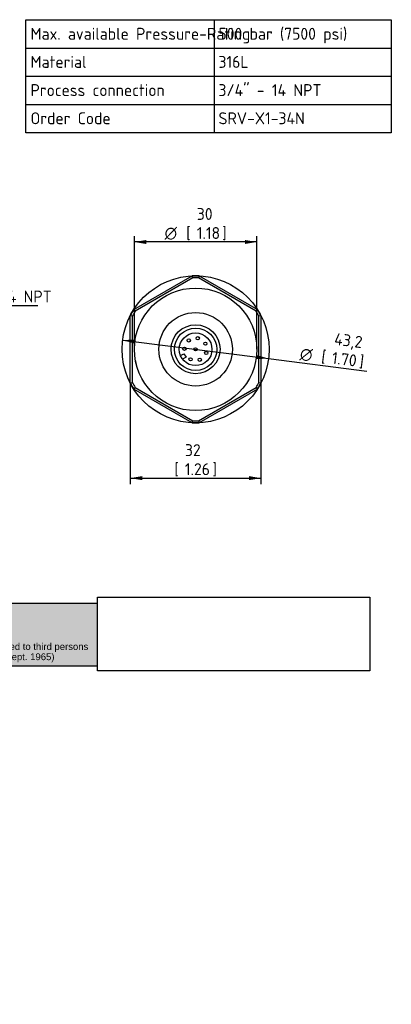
# Model space of a CAD drawing. Header units: millimetres. Extents: x 0 to 295, y -87 to 202.
# Tile 4 of 4: x 185 to 295, y -87 to 202. Entities that reach past the tile are written whole.
import ezdxf
from ezdxf.entities.mleader import LeaderData, LeaderLine
from ezdxf.enums import TextEntityAlignment as Align
from ezdxf.lldxf.tags import DXFTag
from ezdxf.math import Vec2, Vec3

# ---------------------------------------------------------------- set-up
doc = ezdxf.new("R2010")
doc.units = ezdxf.units.MM
doc.layers.add('Default', color=7, linetype='Continuous')
doc.layers.add('PDM_011755', color=7, linetype='Continuous')
doc.styles.add('SEACAD_Solid_Edge_ISO', font='seiso.ttf')
doc.styles.add('SEACAD_Solid_Edge_ISO1_Symbols', font='semeci1.ttf')
tags = doc.linetypes.add('CENTER2', pattern=[28.575, 19.05, -3.175, 3.175, -3.175]).pattern_tags.tags
tags[10:11] = [DXFTag(74, 4), DXFTag(75, 0), DXFTag(340, '0'), DXFTag(46, 0.0), DXFTag(50, 0.0), DXFTag(44, 0.0), DXFTag(45, 0.0)]
tags[8:9] = [DXFTag(74, 4), DXFTag(75, 0), DXFTag(340, '0'), DXFTag(46, 0.0), DXFTag(50, 0.0), DXFTag(44, 0.0), DXFTag(45, 0.0)]
tags[6:7] = [DXFTag(74, 4), DXFTag(75, 0), DXFTag(340, '0'), DXFTag(46, 0.0), DXFTag(50, 0.0), DXFTag(44, 0.0), DXFTag(45, 0.0)]
tags[4:5] = [DXFTag(74, 4), DXFTag(75, 0), DXFTag(340, '0'), DXFTag(46, 0.0), DXFTag(50, 0.0), DXFTag(44, 0.0), DXFTag(45, 0.0)]
doc.dimstyles.new('Rheonics_Publish', dxfattribs={"dimtxt": 3.5, "dimasz": 3.5, "dimexe": 1.75, "dimexo": 0, "dimgap": 0.875, "dimtad": 1, "dimdec": 0, "dimlfac": 0.833333, "dimtxsty": 'SEACAD_Solid_Edge_ISO', "dimblk1": '_SE_FILLED', "dimblk2": '_SE_FILLED', "dimsah": 1, "dimcen": 1.75, "dimazin": 0, "dimtfac": 0.5, "dimtdec": 0, "dimtmove": 0, "dimatfit": 3, "dimfxl": 1, "dimarcsym": 0})
picture_1 = doc.add_image_def('image1.jpg', size_in_pixel=(19444, 5260))

# ---------------------------------------------------------------- blocks, each defined once
blk = doc.blocks.new('SE')
at = {"layer": 'Default', "color": 7, "linetype": 'Continuous'}
for p, q in [((242.48, 202.24), (242.48, 193.88)), ((187.17, 193.88), (294.54, 193.88)), ((242.48, 193.88), (242.48, 185.61)), ((187.17, 185.61), (294.54, 185.61)), ((242.48, 185.61), (242.48, 177.33)), ((187.17, 177.33), (294.54, 177.33)), ((242.48, 177.33), (242.48, 168.98))]:
    blk.add_line(p, q, dxfattribs=at)
blk.add_lwpolyline([(187.17, 168.98), (187.17, 202.24), (294.54, 202.24), (294.54, 168.98), (187.17, 168.98)], dxfattribs=at)
at = {"layer": 'Default', "color": 7, "linetype": 'Continuous', "style": 'SEACAD_Solid_Edge_ISO'}
for s, p in [('Max. available Pressure-Rating', (188.52, 199.85)), ('500 bar (7500 psi)', (243.75, 199.85)), ('Material', (188.52, 191.58)), ('316L', (243.75, 191.58)), ('Process connection', (188.52, 183.3)), ('3/4" - 14 NPT', (243.75, 183.3)), ('Order Code', (188.52, 175.02)), ('SRV-X1-34N', (243.75, 175.02))]:
    blk.add_text(s, height=3.5, dxfattribs=at).set_placement(p, align=Align.TOP_LEFT)
blk = doc.blocks.new('DMBLK7')
at = {"layer": 'Default', "linetype": 'Continuous'}
for points in [[(127.86, 117.69), (127.86, 118.86), (124.36, 118.28)], [(152.86, 117.69), (156.36, 118.28), (152.86, 118.86)]]:
    blk.add_hatch(color=7, dxfattribs=at).paths.add_polyline_path(points)
at = {"layer": 'Default', "color": 7, "linetype": 'Continuous'}
for p, q in [((124.36, 127.65), (124.36, 116.53)), ((156.36, 127.65), (156.36, 116.53)), ((124.36, 118.28), (190.69, 118.28))]:
    blk.add_line(p, q, dxfattribs=at)
at = {"layer": 'Default', "color": 7, "linetype": 'Continuous', "style": 'SEACAD_Solid_Edge_ISO'}
blk.add_text('3/4" - 14 NPT', height=3.5, dxfattribs=at).set_placement((164.5, 122.65), align=Align.TOP_LEFT)
blk = doc.blocks.new('_SE_FILLED')
at = {"color": 0}
blk.add_line((0, 0), (-1, 0), dxfattribs=at)
blk.add_solid([(0, 0), (-1, -0.1665), (-1, 0.1665), (0, 0)], dxfattribs=at)
blk = doc.blocks.new('SE3')
at = {"layer": 'PDM_011755', "color": 7, "linetype": 'Continuous'}
for p, q in [((218.87, 117.08), (236.01, 126.97)), ((236.18, 126.38), (219.3, 116.63)), ((254.78, 116.63), (237.9, 126.38)), ((238.07, 126.97), (255.21, 117.08)), ((217.84, 95.5), (217.84, 115.29)), ((218.44, 115.15), (218.44, 95.65)), ((255.64, 95.65), (255.64, 115.15)), ((256.24, 115.29), (256.24, 95.5)), ((232.61, 103.54), (233.62, 104.12)), ((234.22, 103.08), (233.21, 102.5)), ((233.62, 104.12), (234.22, 103.08)), ((236.01, 83.82), (218.87, 93.72)), ((219.3, 94.17), (236.18, 84.42)), ((237.9, 84.42), (254.78, 94.17)), ((255.21, 93.72), (238.07, 83.82))]:
    blk.add_line(p, q, dxfattribs=at)
for centre, radius in [((237.04, 105.4), 18), ((237.04, 105.4), 10.8), ((237.04, 105.4), 7.2), ((237.04, 105.4), 6.24), ((237.04, 105.4), 4.8), ((235.01, 108), 0.48), ((237.67, 108.64), 0.48), ((239.9, 107.05), 0.48), ((233.74, 105.57), 0.48), ((237.04, 105.4), 0.48), ((240.16, 104.32), 0.48), ((235.54, 102.46), 0.48), ((238.27, 102.34), 0.48)]:
    blk.add_circle(centre, radius, dxfattribs=at)
for centre, radius, start, end in [((237.04, 105.4), 21.6, 87.266, 92.734), ((63.83, 76.41), 179.45, 16.1705, 16.3677), ((237.04, 105.4), 21, 87.6605, 92.3396), ((410.25, 76.41), 179.45, 163.6323, 163.8295), ((237.04, 105.4), 21.6, 147.266, 152.734), ((237.04, 105.4), 21, 147.6605, 152.3395), ((348.75, 240.91), 179.45, 223.6323, 223.8295), ((125.32, 240.91), 179.45, 316.1705, 316.3677), ((237.04, 105.4), 21, 27.6605, 32.3395), ((237.04, 105.4), 21.6, 27.266, 32.734), ((175.54, -59.1), 179.45, 76.1705, 76.3677), ((298.53, -59.1), 179.45, 103.6323, 103.8295), ((237.04, 105.4), 18, 190.9649, 193.9053), ((175.54, 269.9), 179.45, 283.6323, 283.8295), ((237.04, 105.4), 21.6, 207.266, 212.734), ((237.04, 105.4), 21, 207.6605, 212.3396), ((237.04, 105.4), 21, 327.6605, 332.3396), ((237.04, 105.4), 21.6, 327.266, 332.734), ((298.53, 269.9), 179.45, 256.1705, 256.3677), ((348.75, -30.11), 179.45, 136.1705, 136.3677), ((125.32, -30.11), 179.45, 43.6323, 43.8295), ((63.83, 134.39), 179.45, 343.6323, 343.8295), ((237.04, 105.4), 21, 267.6605, 272.3395), ((410.25, 134.39), 179.45, 196.1705, 196.3677), ((237.04, 105.4), 21.6, 267.266, 272.734)]:
    blk.add_arc(centre, radius, start, end, dxfattribs=at)
blk = doc.blocks.new('DMBLK8')
at = {"layer": 'Default', "linetype": 'Continuous'}
for points in [[(222.54, 137.51), (219.04, 136.93), (222.54, 136.35)], [(251.54, 137.51), (251.54, 136.35), (255.04, 136.93)]]:
    blk.add_hatch(color=7, dxfattribs=at).paths.add_polyline_path(points)
at = {"layer": 'Default', "color": 7, "linetype": 'Continuous'}
for p, q in [((219.04, 105.4), (219.04, 138.68)), ((255.04, 136.93), (219.04, 136.93)), ((255.04, 105.4), (255.04, 138.68))]:
    blk.add_line(p, q, dxfattribs=at)
for s, style, p in [('30', 'SEACAD_Solid_Edge_ISO', (237.39, 146.91)), ('O', 'SEACAD_Solid_Edge_ISO1_Symbols', (227.94, 141.31)), ('[', 'SEACAD_Solid_Edge_ISO', (234.29, 141.31)), ('1.18', 'SEACAD_Solid_Edge_ISO', (237.39, 141.31)), (']', 'SEACAD_Solid_Edge_ISO', (244.87, 141.31))]:
    blk.add_text(s, height=3.5, dxfattribs=dict(at, style=style)).set_placement(p, align=Align.TOP_LEFT)
blk = doc.blocks.new('DMBLK9')
at = {"layer": 'Default', "linetype": 'Continuous'}
for points in [[(219.16, 108.26), (215.61, 108.12), (219.01, 107.1)], [(255.07, 103.69), (254.92, 102.54), (258.47, 102.67)]]:
    blk.add_hatch(color=7, dxfattribs=at).paths.add_polyline_path(points)
at = {"layer": 'Default', "color": 7, "linetype": 'Continuous'}
for p, q in [((215.61, 108.12), (258.47, 102.67)), ((258.47, 102.67), (287.32, 99.01))]:
    blk.add_line(p, q, dxfattribs=at)
for s, style, p in [('43,2', 'SEACAD_Solid_Edge_ISO', (278.06, 110.24)), ('O', 'SEACAD_Solid_Edge_ISO1_Symbols', (267.98, 105.88)), ('[', 'SEACAD_Solid_Edge_ISO', (274.27, 105.08)), ('1.70', 'SEACAD_Solid_Edge_ISO', (277.35, 104.68)), (']', 'SEACAD_Solid_Edge_ISO', (285.4, 103.66))]:
    blk.add_text(s, height=3.5, rotation=352.7533, dxfattribs=dict(at, style=style)).set_placement(p, align=Align.TOP_LEFT)
blk = doc.blocks.new('DMBLK10')
at = {"layer": 'Default', "linetype": 'Continuous'}
for points in [[(221.34, 66.97), (221.34, 68.14), (217.84, 67.55)], [(252.74, 66.97), (256.24, 67.55), (252.74, 68.14)]]:
    blk.add_hatch(color=7, dxfattribs=at).paths.add_polyline_path(points)
at = {"layer": 'Default', "color": 7, "linetype": 'Continuous'}
for p, q in [((256.24, 105.4), (256.24, 65.8)), ((217.84, 95.5), (217.84, 65.8)), ((217.84, 67.55), (256.24, 67.55))]:
    blk.add_line(p, q, dxfattribs=at)
at = {"layer": 'Default', "color": 7, "linetype": 'Continuous', "style": 'SEACAD_Solid_Edge_ISO'}
for s, p in [('32', (233.9, 77.53)), ('[', (230.79, 71.93)), ('1.26', (233.9, 71.93)), (']', (242.01, 71.93))]:
    blk.add_text(s, height=3.5, dxfattribs=at).set_placement(p, align=Align.TOP_LEFT)
blk = doc.blocks.new('_Dot')
at = {"color": 0, "linetype": 'ByBlock', "lineweight": -2}
blk.add_line((-0.5, 0), (-1, 0), dxfattribs=at)
at = {"color": 0, "linetype": 'ByBlock', "const_width": 0.5}
blk.add_lwpolyline([(-0.25, 0, 1), (0.25, 0, 1)], format="xyb", close=True, dxfattribs=at)
blk = doc.blocks.new('Block1')
at = {"layer": 'Default', "linetype": 'Continuous'}
blk.add_hatch(color=7, dxfattribs=at).paths.add_polyline_path([(207.88, 0), (0, 0), (0, -18.48), (207.88, -18.48)])
at = {"layer": 'Default', "color": 7, "linetype": 'Continuous'}
for p, q in [((0, 0), (207.88, 0)), ((0, -18.48), (0, 0)), ((207.88, 0), (207.88, -18.48)), ((207.88, -18.48), (0, -18.48))]:
    blk.add_line(p, q, dxfattribs=at)
image = blk.add_image(picture_1, insert=(207.99, -19.86), size_in_units=(80, 21.64))
image.dxf.flags = 7
ml = blk.add_multileader_mtext('Standard', dxfattribs=at)
ml.set_content('{\\pxsm0.9;\\fArial|b0||i0||c0|p34;\\W1.;SRV-X1-34N\\P\\P}', color=256)
ml.set_leader_properties()
ml.set_arrow_properties(name='DOT')
ml.build(insert=Vec2(0, 0))
ml.multileader.update_dxf_attribs({"leader_type": 0, "dogleg_length": 0, "arrow_head_size": 5})
ctx = ml.context
ctx.base_point, ctx.char_height, ctx.arrow_head_size = Vec3(0, 0), 5, 5
ctx.mtext.insert = Vec3(1.8, -5)
ml = blk.add_multileader_mtext('Standard', dxfattribs=at)
ml.set_content('{\\pxsm0.9;\\fArial|b0||i0||c0|p34;\\W1.;This drawing remains property of rheonics. It may be neither copied nor informed to third persons \\Por competitors without our approval. ( 2 paragraph 1 fig.7 copyright act of 9th Sept. 1965)\\P}', color=256)
ml.set_leader_properties()
ml.set_arrow_properties(name='DOT')
ml.build(insert=Vec2(0, 0))
ml.multileader.update_dxf_attribs({"leader_type": 0, "dogleg_length": 0, "arrow_head_size": 2})
ctx = ml.context
ctx.base_point, ctx.char_height, ctx.arrow_head_size = Vec3(0, 0), 2, 2
ctx.mtext.insert = Vec3(85.4, -11.76)
ml = blk.add_multileader_mtext('Standard', dxfattribs=at)
ml.set_content('{\\pxsm0.9;\\fArial|b0||i0||c0|p34;\\W1.;Protected by US and International patents granted and pending\\P}', color=256)
ml.set_leader_properties()
ml.set_arrow_properties(name='DOT')
ml.build(insert=Vec2(0, 0))
ml.multileader.update_dxf_attribs({"leader_type": 0, "dogleg_length": 0, "arrow_head_size": 2})
ctx = ml.context
ctx.base_point, ctx.char_height, ctx.arrow_head_size = Vec3(0, 0), 2, 2
ctx.mtext.insert = Vec3(4.55, -23.53)

msp = doc.modelspace()

# ---------------------------------------------------------------- linework, layer by layer
at = {"layer": 'Default', "color": 7, "linetype": 'CENTER2'}
msp.add_circle((237.04, 105.4), 21.6, dxfattribs=at)

# ---------------------------------------------------------------- block references
at = {"layer": 'Default'}
for name in ['SE', 'SE3']:
    msp.add_blockref(name, (0, 0), dxfattribs=at)
at = {"layer": 'Default', "color": 7}
msp.add_blockref('Block1', (0.23, 30.84), dxfattribs=at)

# ---------------------------------------------------------------- dimensions: what is measured, and where the dimension line sits
at = {"layer": 'Default', "color": 7, "linetype": 'Continuous'}
for base, p1, p2, angle, text, override, picture, middle in [((219.04, 136.93), (255.04, 105.4), (219.04, 105.4), 180, '\\A1;%%C <>', {"dimdec": 1, "dimlfac": 0.833333, "dimpost": '\\X', "dimtdec": 3, "dimtolj": 1}, 'DMBLK8', (237.04, 136.93)), ((124.36, 118.28), (124.36, 127.65), (156.36, 127.65), 0, '\\A1;3/4" - 14 NPT {}', {"dimdec": 1, "dimpost": '\\X', "dimtdec": 3}, 'DMBLK7', (163.27, 118.28))]:
    dim = msp.add_linear_dim(base=base, p1=p1, p2=p2, angle=angle, text=text, dimstyle='Rheonics_Publish', override=override, dxfattribs=at)
    dim.commit()
    dim.dimension.update_dxf_attribs({"geometry": picture, "text_midpoint": middle, "dimtype": 161})
dim = msp.add_diameter_dim_2p(p1=(215.61, 108.12), p2=(258.47, 102.67), text='\\A1;%%C <>', dimstyle='Rheonics_Publish', override={"dimdec": 1, "dimlfac": 1, "dimpost": '\\X', "dimtdec": 3, "dimtmove": 1, "dimtolj": 1}, dxfattribs=at)
dim.commit()
dim.dimension.update_dxf_attribs({"geometry": 'DMBLK9', "text_midpoint": (266.21, 101.69), "dimtype": 163})
dim = msp.add_linear_dim(base=(256.24, 67.55), p1=(217.84, 95.5), p2=(256.24, 105.4), text='\\A1;<>', dimstyle='Rheonics_Publish', override={"dimdec": 1, "dimlfac": 0.833333, "dimpost": '\\X', "dimtdec": 3}, dxfattribs=at)
dim.commit()
dim.dimension.update_dxf_attribs({"geometry": 'DMBLK10', "text_midpoint": (237.04, 67.55), "dimtype": 160})

doc.saveas('drawing.dxf')
